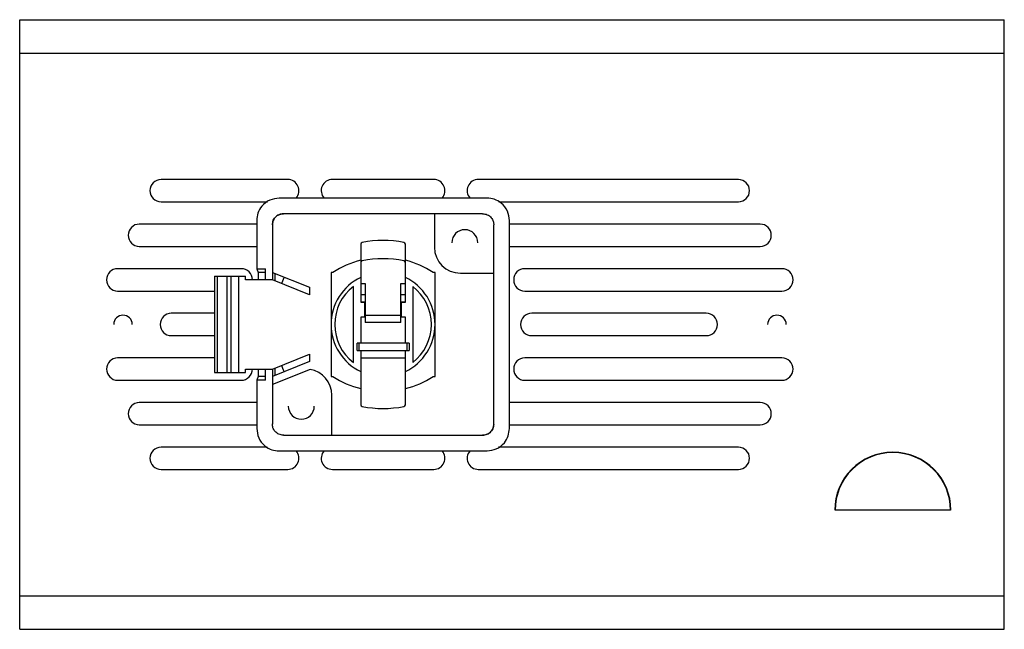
# Model space of a CAD drawing. Header units: millimetres. Extents: x 26 to 273, y 236 to 343.
# Tile 6 of 6: x 141 to 273, y 247 to 329. Entities that reach past the tile are written whole.
import ezdxf

# ---------------------------------------------------------------- set-up
doc = ezdxf.new("R2010")
doc.units = ezdxf.units.MM

msp = doc.modelspace()

# ---------------------------------------------------------------- linework, layer by layer
at = {"color": 7, "linetype": 'Continuous', "lineweight": 25}
for p, q in [((140.71, 328.86), (273.21, 328.86)), ((140.71, 246.86), (140.71, 328.86)), ((273.21, 246.86), (273.21, 328.86)), ((140.71, 324.36), (273.21, 324.36)), ((176.79, 307.36), (159.74, 307.36)), ((196.43, 307.36), (182.79, 307.36)), ((237.43, 307.36), (202.43, 307.36)), ((203.61, 304.86), (175.61, 304.86)), ((159.74, 304.36), (174.07, 304.36)), ((205.19, 304.36), (237.43, 304.36)), ((203.01, 302.76), (176.21, 302.76)), ((196.51, 302.76), (196.51, 298.26)), ((202.97, 302.72), (203.01, 302.76)), ((172.61, 301.36), (156.81, 301.36)), ((172.61, 301.86), (172.61, 295.36)), ((174.71, 301.26), (174.71, 293.86)), ((204.51, 301.26), (204.47, 301.22)), ((204.51, 274.46), (204.51, 301.26)), ((206.61, 273.86), (206.61, 301.86)), ((240.36, 301.36), (206.61, 301.36)), ((156.81, 298.36), (172.61, 298.36)), ((186.61, 298.65), (186.61, 290.86)), ((192.61, 290.86), (192.61, 298.65)), ((206.61, 298.36), (240.36, 298.36)), ((170.53, 295.36), (153.89, 295.36)), ((166.94, 294.36), (166.94, 281.41)), ((166.94, 294.36), (171.1, 294.36)), ((167.3, 294.36), (167.3, 281.41)), ((168.61, 281.41), (168.61, 294.36)), ((169.19, 281.41), (169.19, 294.36)), ((170.19, 281.41), (170.19, 294.36)), ((171.1, 293.86), (171.1, 294.36)), ((172.61, 295.36), (173.81, 295.36)), ((172.61, 295.36), (172.81, 294.86)), ((173.81, 294.86), (172.81, 294.86)), ((172.81, 294.86), (172.81, 293.86)), ((173.81, 293.86), (173.81, 295.36)), ((174.71, 294.86), (179.71, 292.86)), ((175.03, 294.73), (175.03, 293.73)), ((176.3, 294.22), (175.93, 293.37)), ((182.61, 294.86), (182.61, 280.86)), ((182.86, 294.86), (182.61, 294.86)), ((196.61, 294.86), (196.36, 294.86)), ((196.61, 280.86), (196.61, 294.86)), ((200.01, 294.76), (204.51, 294.76)), ((243.29, 295.36), (208.69, 295.36)), ((174.76, 293.86), (171.1, 293.86)), ((179.71, 291.86), (174.71, 293.86)), ((174.76, 293.84), (174.76, 293.86)), ((179.71, 292.86), (179.71, 291.86)), ((185.61, 282.73), (185.61, 292.98)), ((186.61, 293.39), (187.21, 293.39)), ((187.21, 293.39), (187.21, 288.12)), ((192.01, 288.12), (192.01, 293.39)), ((192.01, 293.39), (192.61, 293.39)), ((193.61, 292.98), (193.61, 282.73)), ((153.89, 292.36), (166.94, 292.36)), ((186.61, 291.89), (187.21, 291.89)), ((192.01, 291.89), (192.61, 291.89)), ((208.69, 292.36), (243.29, 292.36)), ((186.61, 290.91), (187.21, 290.91)), ((186.61, 290.86), (187.21, 290.86)), ((187.11, 290.86), (187.11, 288.86)), ((192.01, 290.91), (192.61, 290.91)), ((192.01, 290.86), (192.61, 290.86)), ((192.11, 288.86), (192.11, 290.86)), ((166.94, 289.36), (161.11, 289.36)), ((187.21, 288.86), (186.61, 288.86)), ((186.61, 288.86), (186.61, 285.36)), ((187.21, 289.12), (192.01, 289.12)), ((192.61, 288.86), (192.01, 288.86)), ((192.61, 285.36), (192.61, 288.86)), ((233.11, 289.36), (209.61, 289.36)), ((192.01, 288.12), (187.21, 288.12)), ((161.11, 286.36), (166.94, 286.36)), ((209.61, 286.36), (233.11, 286.36)), ((193.11, 285.36), (186.11, 285.36)), ((186.11, 284.36), (186.11, 285.36)), ((186.36, 285.36), (186.36, 284.36)), ((192.86, 284.36), (192.86, 285.36)), ((193.11, 285.36), (193.11, 284.36)), ((174.71, 281.86), (179.71, 283.86)), ((179.71, 283.86), (179.71, 282.86)), ((186.11, 284.36), (193.11, 284.36)), ((186.61, 284.36), (186.61, 277.06)), ((192.61, 284.31), (186.61, 284.31)), ((192.61, 277.06), (192.61, 284.36)), ((166.94, 283.36), (153.89, 283.36)), ((179.71, 282.86), (174.71, 280.86)), ((192.61, 283.33), (186.61, 283.33)), ((243.29, 283.36), (208.69, 283.36)), ((166.94, 281.41), (171.1, 281.41)), ((171.1, 281.41), (171.1, 281.86)), ((171.1, 281.86), (174.76, 281.86)), ((172.81, 281.86), (172.81, 280.86)), ((173.81, 280.36), (173.81, 281.86)), ((174.71, 281.86), (174.71, 274.46)), ((179.79, 281.81), (174.71, 279.78)), ((174.76, 281.86), (174.76, 281.88)), ((175.03, 281.98), (175.03, 280.98)), ((153.89, 280.36), (170.53, 280.36)), ((172.81, 280.86), (172.61, 280.36)), ((172.61, 280.36), (172.61, 273.86)), ((173.81, 280.36), (172.61, 280.36)), ((173.81, 280.86), (172.81, 280.86)), ((182.61, 280.86), (182.86, 280.86)), ((196.36, 280.86), (196.61, 280.86)), ((208.69, 280.36), (243.29, 280.36)), ((182.71, 272.96), (182.71, 278.36)), ((172.61, 277.36), (156.81, 277.36)), ((240.36, 277.36), (206.61, 277.36)), ((156.81, 274.36), (172.61, 274.36)), ((174.71, 274.46), (174.75, 274.49)), ((206.61, 274.36), (240.36, 274.36)), ((176.25, 272.99), (176.21, 272.96)), ((176.21, 272.96), (203.01, 272.96)), ((174.03, 271.36), (159.74, 271.36)), ((175.61, 270.86), (203.61, 270.86)), ((237.43, 271.36), (205.15, 271.36)), ((159.74, 268.36), (176.79, 268.36)), ((182.79, 268.36), (196.43, 268.36)), ((202.43, 268.36), (237.43, 268.36)), ((265.98, 262.86), (250.45, 262.86)), ((140.71, 251.36), (273.21, 251.36)), ((140.71, 246.86), (273.21, 246.86))]:
    msp.add_line(p, q, dxfattribs=at)
at = {"color": 7, "linetype": 'Continuous', "lineweight": 25, "flags": 128}
msp.add_lwpolyline([(175.93, 282.34), (176.18, 281.77), (176.3, 281.49)], dxfattribs=at)
at = {"color": 7, "linetype": 'Continuous', "lineweight": 25}
for centre, radius, start, end in [((159.74, 305.86), 1.5, 90, 270), ((176.79, 305.86), 1.5, 318.1897, 90), ((182.79, 305.86), 1.5, 90, 221.8103), ((196.43, 305.86), 1.5, 318.1897, 90), ((202.43, 305.86), 1.5, 90, 221.8103), ((237.43, 305.86), 1.5, 270, 90), ((156.81, 299.86), 1.5, 90, 270), ((240.36, 299.86), 1.5, 270, 90), ((200.61, 298.86), 1.75, 0, 180), ((186.86, 298.65), 0.25, 100.6357, 180), ((189.61, 284.01), 15.15, 79.3643, 100.6357), ((192.36, 298.65), 0.25, 360, 79.3643), ((200.01, 298.26), 3.5, 180, 270), ((189.61, 284.47), 12.39, 104.0116, 123.0087), ((186.86, 296.18), 0.25, 100.6357, 180), ((189.61, 281.54), 15.15, 79.3643, 100.6357), ((192.36, 296.18), 0.25, 0, 79.3643), ((189.61, 284.47), 12.39, 56.9913, 75.9884), ((153.89, 293.86), 1.5, 90, 270), ((170.53, 293.86), 1.5, 0, 90), ((189.61, 287.86), 7, 115.3769, 244.6231), ((189.61, 287.86), 7, 295.3769, 64.6231), ((208.69, 293.86), 1.5, 90, 270), ((243.29, 293.86), 1.5, 270, 90), ((189.61, 287.86), 6.5, 127.9799, 232.0201), ((189.61, 287.86), 6.5, 307.9799, 52.0201), ((154.61, 287.86), 1.25, 360, 180), ((161.11, 287.86), 1.5, 90, 270), ((209.61, 287.86), 1.5, 90, 270), ((233.11, 287.86), 1.5, 270, 90), ((242.61, 287.86), 1.25, 0, 180), ((153.89, 281.86), 1.5, 90, 270), ((208.69, 281.86), 1.5, 90, 270), ((243.29, 281.86), 1.5, 270, 90), ((170.53, 281.86), 1.5, 270, 360), ((179.21, 278.36), 3.5, 0, 80.5596), ((189.61, 291.25), 12.39, 236.9913, 255.9884), ((189.61, 291.25), 12.39, 284.0116, 303.0087), ((156.81, 275.86), 1.5, 90, 270), ((186.86, 277.06), 0.25, 180, 259.3643), ((192.36, 277.06), 0.25, 280.6357, 0), ((240.36, 275.86), 1.5, 270, 90), ((178.61, 276.86), 1.75, 180, 0), ((189.61, 291.71), 15.15, 259.3643, 280.6357), ((159.74, 269.86), 1.5, 90, 270), ((176.79, 269.86), 1.5, 270, 41.8103), ((182.79, 269.86), 1.5, 138.1897, 270), ((196.43, 269.86), 1.5, 270, 41.8103), ((202.43, 269.86), 1.5, 138.1897, 270), ((237.43, 269.86), 1.5, 270, 90), ((258.21, 262.86), 7.82, 0, 180), ((258.21, 262.86), 7.77, 0, 180)]:
    msp.add_arc(centre, radius, start, end, dxfattribs=at)
for points, knots in [([(175.61, 304.86), (175.19, 304.8), (174.3, 304.69), (173.3, 303.88), (172.71, 302.87), (172.64, 302.19), (172.61, 301.86)], [0, 0, 0, 0, 0.270268, 0.562427, 0.78973, 1, 1, 1, 1]), ([(206.61, 301.86), (206.56, 302.28), (206.45, 303.17), (205.64, 304.17), (204.63, 304.76), (203.94, 304.82), (203.61, 304.86)], [0, 0, 0, 0, 0.270268, 0.562427, 0.78973, 1, 1, 1, 1]), ([(176.21, 302.76), (176, 302.73), (175.56, 302.68), (175.05, 302.27), (174.76, 301.76), (174.73, 301.42), (174.71, 301.26)], [0, 0, 0, 0, 0.270268, 0.562427, 0.78973, 1, 1, 1, 1]), ([(174.71, 301.26), (174.74, 301.47), (174.79, 301.91), (175.2, 302.41), (175.7, 302.71), (176.05, 302.74), (176.21, 302.76)], [0, 0, 0, 0, 0.2702675, 0.5624272, 0.78973, 1, 1, 1, 1]), ([(203.01, 302.76), (203.22, 302.73), (203.67, 302.68), (204.17, 302.27), (204.46, 301.76), (204.5, 301.42), (204.51, 301.26)], [0, 0, 0, 0, 0.270268, 0.562427, 0.78973, 1, 1, 1, 1]), ([(176.21, 272.96), (176, 272.98), (175.56, 273.04), (175.05, 273.44), (174.76, 273.95), (174.73, 274.29), (174.71, 274.46)], [0, 0, 0, 0, 0.270268, 0.562427, 0.78973, 1, 1, 1, 1]), ([(203.01, 272.96), (203.22, 272.98), (203.67, 273.04), (204.17, 273.44), (204.46, 273.95), (204.5, 274.29), (204.51, 274.46)], [0, 0, 0, 0, 0.270268, 0.562427, 0.78973, 1, 1, 1, 1]), ([(204.51, 274.46), (204.48, 274.24), (204.43, 273.8), (204.02, 273.3), (203.52, 273.01), (203.18, 272.97), (203.01, 272.96)], [0, 0, 0, 0, 0.2702675, 0.5624272, 0.78973, 1, 1, 1, 1]), ([(172.61, 273.86), (172.66, 273.43), (172.77, 272.55), (173.59, 271.54), (174.6, 270.95), (175.28, 270.89), (175.61, 270.86)], [0, 0, 0, 0, 0.270268, 0.562427, 0.78973, 1, 1, 1, 1]), ([(203.61, 270.86), (204.04, 270.91), (204.92, 271.02), (205.93, 271.83), (206.51, 272.84), (206.58, 273.53), (206.61, 273.86)], [0, 0, 0, 0, 0.270268, 0.562427, 0.78973, 1, 1, 1, 1])]:
    msp.add_open_spline(points, degree=3, knots=knots, dxfattribs=at)

doc.saveas('drawing.dxf')
